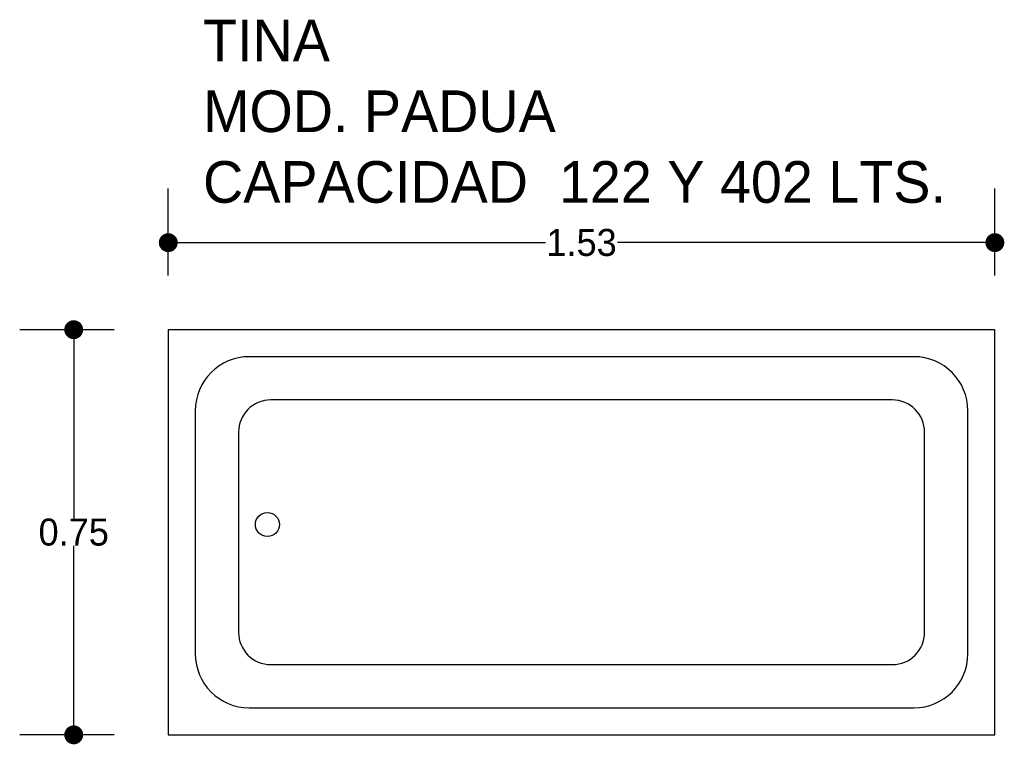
# Model space of a CAD drawing. Header units: millimetres. Extents: x 150.64 to 152.46, y 142.56 to 143.9.
import ezdxf

# ---------------------------------------------------------------- set-up
doc = ezdxf.new("R2010")
doc.units = ezdxf.units.MM
doc.layers.add('cotas', color=3, linetype='Continuous')
doc.layers.add('limies2', color=2, linetype='Continuous')
doc.styles.add('77', font='txt')
doc.dimstyles.new('cotas1', dxfattribs={"dimtxt": 0.05, "dimasz": 0.035, "dimexe": 0.1, "dimexo": 0.1, "dimgap": 0, "dimtad": 0, "dimtih": 1, "dimtoh": 1, "dimzin": 1, "dimdsep": 46, "dimtxsty": 'Standard', "dimblk": 'DOT', "dimcen": 0.2, "dimadec": 0, "dimazin": 0, "dimtm": 1e-09, "dimtfac": 1, "dimtix": 1, "dimtmove": 0, "dimatfit": 3, "dimfxl": 0, "dimarcsym": 0})

# ---------------------------------------------------------------- blocks, each defined once
blk = doc.blocks.new('_Dot')
at = {"layer": 'limies2', "color": 0, "lineweight": -2}
blk.add_line((-0.5, 0), (-1, 0), dxfattribs=at)
at = {"layer": 'limies2', "color": 0, "const_width": 0.5}
blk.add_lwpolyline([(-0.25, 0, 1), (0.25, 0, 1)], format="xyb", close=True, dxfattribs=at)
blk = doc.blocks.new('*D2')
at = {"layer": 'cotas', "color": 0, "lineweight": -2}
for p, q in [((150.8107, 143.3231), (150.6357, 143.3231)), ((150.7357, 143.2881), (150.7357, 142.9731)), ((150.7357, 142.6081), (150.7357, 142.9231)), ((150.8107, 142.5731), (150.6357, 142.5731))]:
    blk.add_line(p, q, dxfattribs=at)
at = {"layer": 'Defpoints', "color": 0}
for p in [(150.9107, 143.3231), (150.7357, 142.5731), (150.9107, 142.5731)]:
    blk.add_point(p, dxfattribs=at)
at = {"layer": 'cotas', "color": 0, "lineweight": -2, "xscale": 0.035, "yscale": 0.035, "zscale": 0.035}
for p, rotation in [((150.7357, 143.3231), 90), ((150.7357, 142.5731), 270)]:
    blk.add_blockref('_Dot', p, dxfattribs=dict(at, rotation=rotation))
at = {"layer": 'cotas', "color": 0, "insert": (150.7357, 142.9481), "char_height": 0.05, "attachment_point": 5}
blk.add_mtext('0.75', dxfattribs=at)
blk = doc.blocks.new('*D1')
at = {"layer": 'cotas', "color": 0, "lineweight": -2}
for p, q in [((150.9107, 143.4231), (150.9107, 143.5842)), ((152.4407, 143.4231), (152.4407, 143.5842)), ((150.9457, 143.4842), (151.609, 143.4842)), ((152.4057, 143.4842), (151.7423, 143.4842))]:
    blk.add_line(p, q, dxfattribs=at)
at = {"layer": 'Defpoints', "color": 0}
for p in [(152.4407, 143.4842), (150.9107, 143.3231), (152.4407, 143.3231)]:
    blk.add_point(p, dxfattribs=at)
at = {"layer": 'cotas', "color": 0, "lineweight": -2, "xscale": 0.035, "yscale": 0.035, "zscale": 0.035, "rotation": 180}
blk.add_blockref('_Dot', (150.9107, 143.4842), dxfattribs=at)
at = {"layer": 'cotas', "color": 0, "lineweight": -2, "xscale": 0.035, "yscale": 0.035, "zscale": 0.035}
blk.add_blockref('_Dot', (152.4407, 143.4842), dxfattribs=at)
at = {"layer": 'cotas', "color": 0, "insert": (151.6757, 143.4842), "char_height": 0.05, "attachment_point": 5}
blk.add_mtext('1.53', dxfattribs=at)

msp = doc.modelspace()

# ---------------------------------------------------------------- linework, layer by layer
at = {"layer": 'limies2'}
for p, q in [((150.9107, 143.3231), (150.9107, 142.5731)), ((152.4407, 143.3231), (150.9107, 143.3231)), ((152.4407, 142.5731), (152.4407, 143.3231)), ((152.2907, 143.2731), (151.0607, 143.2731)), ((152.2507, 143.1931), (151.1007, 143.1931)), ((150.9607, 143.1731), (150.9607, 142.7231)), ((152.3907, 142.7231), (152.3907, 143.1731)), ((151.0407, 143.1331), (151.0407, 142.7631)), ((152.3107, 142.7631), (152.3107, 143.1331)), ((151.1007, 142.7031), (152.2507, 142.7031)), ((151.0607, 142.6231), (152.2907, 142.6231)), ((150.9107, 142.5731), (152.4407, 142.5731))]:
    msp.add_line(p, q, dxfattribs=at)
msp.add_circle((151.0942, 142.9624), 0.0223, dxfattribs=at)
for centre, radius, start, end in [((151.0607, 143.1731), 0.1, 90, 180), ((152.2907, 143.1731), 0.1, 360, 90), ((151.1007, 143.1331), 0.06, 90, 180), ((152.2507, 143.1331), 0.06, 360, 90), ((151.1007, 142.7631), 0.06, 180, 270), ((152.2507, 142.7631), 0.06, 270, 0), ((151.0607, 142.7231), 0.1, 180, 270), ((152.2907, 142.7231), 0.1, 270, 0)]:
    msp.add_arc(centre, radius, start, end, dxfattribs=at)

# ---------------------------------------------------------------- texts
at = {"layer": 'limies2', "style": '77'}
for s, height, p in [('TINA', 0.07708, (150.9751, 143.8198)), ('MOD. PADUA', 0.07708, (150.9751, 143.6889)), ('CAPACIDAD  122 Y 402 LTS.', 0.077085, (150.9751, 143.558))]:
    msp.add_text(s, height=height, dxfattribs=at).set_placement(p)

# ---------------------------------------------------------------- dimensions: what is measured, and where the dimension line sits
at = {"layer": 'cotas'}
dim = msp.add_linear_dim(base=(152.4407, 143.4842), p1=(150.9107, 143.3231), p2=(152.4407, 143.3231), dimstyle='cotas1', dxfattribs=at)
dim.commit()
dim.dimension.update_dxf_attribs({"geometry": '*D1', "text_midpoint": (151.6757, 143.4842)})
dim = msp.add_linear_dim(base=(150.7357, 142.5731), p1=(150.9107, 143.3231), p2=(150.9107, 142.5731), angle=90, dimstyle='cotas1', dxfattribs=at)
dim.commit()
dim.dimension.update_dxf_attribs({"geometry": '*D2', "text_midpoint": (150.7357, 142.9481)})

doc.saveas('drawing.dxf')
